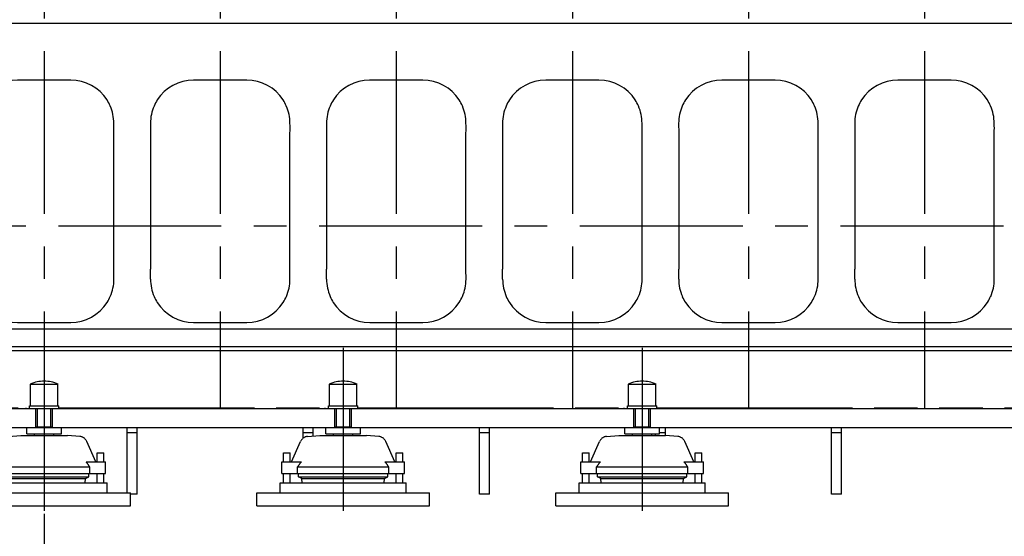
# Model space of a CAD drawing. Header units: millimetres. Extents: x 0 to 1189, y 0 to 841.
# Tile 7 of 85: x 186 to 335, y 103 to 181. Entities that reach past the tile are written whole.
import ezdxf
from ezdxf.enums import TextEntityAlignment as Align

# ---------------------------------------------------------------- set-up
doc = ezdxf.new("R2010")
doc.units = ezdxf.units.MM
doc.header["$LTSCALE"] = 65.395
doc.linetypes.add('CENTER', pattern=[0.6, 0.375, -0.075, 0.075, -0.075])
doc.linetypes.add('PHANTOM', pattern=[0.8, 0.45, -0.05, 0.1, -0.05, 0.1, -0.05])
doc.layers.get('0').update_dxf_attribs({"linetype": 'CONTINUOUS'})
for name, color, linetype in [('1907_210700_31_SIMPLE1_T1_X_PBL380', 7, 'CONTINUOUS'), ('1907_210700_31_SIMPLE1_T1_X_PBL398', 7, 'CONTINUOUS'), ('1907_210700_31_SIMPLE1_T1_X_PBL422', 7, 'CONTINUOUS'), ('1907_210700_31_SIMPLE1_T1_X_PBL446', 7, 'CONTINUOUS'), ('1907_210700_31_SIMPLE1_T1_X_PBL452', 7, 'CONTINUOUS'), ('1907_210700_31_SIMPLE1_T1_X_PBL463', 7, 'CONTINUOUS'), ('1907_210700_31_SIMPLE1_X_ABL379', 7, 'CONTINUOUS'), ('1907_210700_31_SIMPLE1_X_ABL397', 7, 'CONTINUOUS'), ('1907_210700_31_SIMPLE1_X_ABL421', 7, 'CONTINUOUS'), ('1907_210700_31_SIMPLE1_X_ABL445', 7, 'CONTINUOUS'), ('1907_210700_31_SIMPLE1_X_ABL451', 7, 'CONTINUOUS'), ('1907_210700_31_SIMPLE1_X_ABL462', 7, 'CONTINUOUS'), ('1947_000000_TLKS_MARKETING_ABL321', 7, 'CONTINUOUS'), ('1947_030000_TLKS_V_ABL336', 7, 'CONTINUOUS'), ('1947_100000_TLKS_V_ABL341', 7, 'CONTINUOUS'), ('1947_111000_11_SIMPLE1_C_ABL354', 7, 'CONTINUOUS'), ('1947_111000_11_SIMPLE1_T1_C_PBL355', 7, 'CONTINUOUS'), ('1947_111200_08_SIMPLE1_A_ABL359', 7, 'CONTINUOUS'), ('1947_111200_08_SIMPLE1_T12_A_PBL365', 7, 'CONTINUOUS'), ('1947_111200_08_SIMPLE1_T12_A_PBL396', 7, 'CONTINUOUS'), ('1947_111200_08_SIMPLE1_T12_A_PBL408', 7, 'CONTINUOUS'), ('1947_111200_08_SIMPLE1_T12_A_PBL409', 7, 'CONTINUOUS'), ('1947_111200_08_SIMPLE1_T12_A_PBL410', 7, 'CONTINUOUS'), ('1947_111200_08_SIMPLE1_T12_A_PBL411', 7, 'CONTINUOUS'), ('1947_122000_06_SIMPLE1_B_ABL350', 7, 'CONTINUOUS'), ('1947_122000_06_SIMPLE1_T1_B_PBL351', 7, 'CONTINUOUS'), ('1947_151200_02_SIMPLE1_T1_X_PBL343', 7, 'CONTINUOUS'), ('1947_151200_02_SIMPLE1_T2_X_PBL349', 7, 'CONTINUOUS'), ('1947_151200_02_SIMPLE1_T2_X_PBL376', 7, 'CONTINUOUS'), ('1947_151200_02_SIMPLE1_T2_X_PBL377', 7, 'CONTINUOUS'), ('1947_151200_02_SIMPLE1_X_ABL342', 7, 'CONTINUOUS'), ('1947_200000_TLKS_V_ABL378', 7, 'CONTINUOUS'), ('1947_252000_04_SIMPLE1_C_ABL405', 7, 'CONTINUOUS'), ('1947_252000_04_SIMPLE1_T1_C_PBL406', 7, 'CONTINUOUS'), ('right_6_VBL320', 7, 'CONTINUOUS')]:
    doc.layers.add(name, color=color, linetype=linetype)
doc.styles.get("Standard").update_dxf_attribs({"font": 'txt', "width": 0.6})
doc.dimstyles.new('DIMSTYLE_1', dxfattribs={"dimtxt": 3.5, "dimasz": 3.5, "dimexe": 1.8, "dimexo": 0, "dimgap": 0.875, "dimtad": 1, "dimlfac": 20, "dimdsep": 46, "dimtxsty": 'Standard', "dimblk": '_FILLED', "dimblk1": '_FILLED', "dimblk2": '_FILLED', "dimcen": 0.09, "dimadec": 0, "dimazin": 0, "dimtp": 2, "dimtm": 2, "dimtfac": 1, "dimtofl": 0, "dimtmove": 0, "dimatfit": 3, "dimldrblk": '_FILLED', "dimfxl": 1, "dimtolj": 1, "dimarcsym": 0})

# ---------------------------------------------------------------- blocks, each defined once
blk = doc.blocks.new('_FILLED')
at = {"color": 0, "linetype": 'ByBlock'}
blk.add_solid([(0, 0), (-1, 0.167), (-1, -0.167)], dxfattribs=at)
blk = doc.blocks.new('*D7')
at = {"color": 2, "linetype": 'Continuous'}
for p, q in [((452.2, 133.3), (452.2, 68.6)), ((190, 106.66), (190, 68.6)), ((190, 70.4), (321.1, 70.4)), ((452.2, 70.4), (321.1, 70.4))]:
    blk.add_line(p, q, dxfattribs=at)
at = {"color": 2, "linetype": 'Continuous', "xscale": 3.5, "yscale": 3.5, "zscale": 3.5, "rotation": 180}
blk.add_blockref('_FILLED', (190, 70.4), dxfattribs=at)
at = {"color": 2, "linetype": 'Continuous', "xscale": 3.5, "yscale": 3.5, "zscale": 3.5}
blk.add_blockref('_FILLED', (452.2, 70.4), dxfattribs=at)
at = {"color": 2, "linetype": 'Continuous', "width": 0.672619}
blk.add_text('5244', height=3.5, dxfattribs=at).set_placement((321.1, 71.28), align=Align.CENTER)
blk = doc.blocks.new('1947_151200_02_SIMPLE1_T1_X_PBL343', base_point=(297.52, 102.61))
at = {"layer": '1947_151200_02_SIMPLE1_T1_X_PBL343', "color": 8, "linetype": 'PHANTOM'}
for p, q in [((156.65, 122.65), (187.79, 122.65)), ((187.25, 122.65), (187.25, 122.55)), ((187.25, 122.55), (188.75, 122.55)), ((188.75, 119.65), (188.75, 122.55)), ((191.25, 119.65), (191.25, 122.55)), ((191.25, 122.55), (192.75, 122.55)), ((192.21, 122.65), (232.79, 122.65)), ((192.75, 122.65), (192.75, 122.55)), ((232.25, 122.65), (232.25, 122.55)), ((232.25, 122.55), (233.75, 122.55)), ((233.75, 119.65), (233.75, 122.55)), ((236.25, 122.55), (237.75, 122.55)), ((236.25, 119.65), (236.25, 122.55)), ((237.21, 122.65), (277.79, 122.65)), ((237.75, 122.65), (237.75, 122.55)), ((277.25, 122.65), (277.25, 122.55)), ((277.25, 122.55), (278.75, 122.55)), ((278.75, 119.65), (278.75, 122.55)), ((281.25, 122.55), (282.75, 122.55)), ((281.25, 119.65), (281.25, 122.55)), ((282.21, 122.65), (372.79, 122.65)), ((282.75, 122.65), (282.75, 122.55)), ((156.65, 119.65), (188.75, 119.65)), ((191.25, 119.65), (233.75, 119.65)), ((202.5, 109.85), (202.5, 119.65)), ((202.5, 118.9), (204, 118.9)), ((204, 109.65), (204, 119.65)), ((229, 118.08), (229, 119.65)), ((229, 118.9), (230.5, 118.9)), ((230.5, 118.39), (230.5, 119.65)), ((236.25, 119.65), (278.75, 119.65)), ((255.5, 109.65), (255.5, 119.65)), ((255.5, 118.9), (257, 118.9)), ((257, 109.65), (257, 119.65)), ((281.25, 119.65), (373.75, 119.65)), ((282, 118.48), (282, 118.73)), ((282.6, 118.9), (283.5, 118.9)), ((283.5, 118.48), (283.5, 119.65)), ((308.5, 109.65), (308.5, 119.65)), ((308.5, 118.9), (310, 118.9)), ((310, 109.65), (310, 119.65)), ((204, 109.65), (203, 109.65)), ((257, 109.65), (255.5, 109.65)), ((310, 109.65), (308.5, 109.65))]:
    blk.add_line(p, q, dxfattribs=at)
blk = doc.blocks.new('1947_151200_02_SIMPLE1_T2_X_PBL349', base_point=(190, 118.82))
at = {"layer": '1947_151200_02_SIMPLE1_T2_X_PBL349', "color": 2, "linetype": 'CENTER'}
blk.add_line((190, 131.65), (190, 105.98), dxfattribs=at)
at = {"layer": '1947_151200_02_SIMPLE1_T2_X_PBL349', "color": 8, "linetype": 'PHANTOM'}
for p, q in [((187.92, 122.91), (187.92, 126.21)), ((187.92, 126.21), (192.08, 126.21)), ((192.08, 122.91), (192.08, 126.21)), ((187.79, 122.55), (187.79, 122.91)), ((187.79, 122.91), (192.21, 122.91)), ((188.75, 122.55), (191.25, 122.55)), ((189.01, 119.75), (189.01, 122.55)), ((190.99, 119.75), (190.99, 122.55)), ((192.21, 122.55), (192.21, 122.91)), ((187.4, 118.73), (187.4, 119.65)), ((187.4, 118.73), (192.6, 118.73)), ((188.56, 118.48), (188.56, 118.73)), ((188.75, 119.75), (191.25, 119.75)), ((191.44, 118.48), (191.44, 118.73)), ((192.6, 118.73), (192.6, 119.65)), ((182.21, 114.49), (183.6, 117.58)), ((184.63, 118.32), (186.5, 118.48)), ((186.5, 118.48), (193.5, 118.48)), ((195.37, 118.32), (193.5, 118.48)), ((197.79, 114.49), (196.4, 117.58)), ((181, 114.49), (181, 115.85)), ((181, 115.85), (182, 115.85)), ((182, 114.49), (182, 115.85)), ((198, 115.85), (199, 115.85)), ((198, 114.49), (198, 115.85)), ((199, 114.49), (199, 115.85)), ((180.75, 112.74), (180.75, 114.49)), ((180.75, 114.49), (183.68, 114.49)), ((196.32, 114.49), (199.25, 114.49)), ((199.25, 112.74), (199.25, 114.49)), ((180.75, 112.74), (199.25, 112.74)), ((181, 111.35), (181, 112.74)), ((182, 111.35), (182, 112.74)), ((183.15, 113.74), (196.85, 113.74)), ((183.15, 112.74), (183.15, 113.74)), ((183.28, 112.23), (183.26, 112.74)), ((196.72, 112.23), (196.74, 112.74)), ((196.85, 112.74), (196.85, 113.74)), ((198, 111.35), (198, 112.74)), ((199, 111.35), (199, 112.74)), ((180.5, 109.85), (180.5, 111.35)), ((180.5, 111.35), (199.5, 111.35)), ((183.77, 111.98), (183.28, 112.23)), ((183.28, 112.23), (196.72, 112.23)), ((183.77, 111.98), (196.23, 111.98)), ((183.84, 111.35), (183.77, 111.98)), ((196.16, 111.35), (196.23, 111.98)), ((196.23, 111.98), (196.72, 112.23)), ((199.5, 109.85), (199.5, 111.35)), ((177, 107.85), (177, 109.85)), ((177, 109.85), (203, 109.85)), ((203, 107.85), (203, 109.85)), ((177, 107.85), (203, 107.85))]:
    blk.add_line(p, q, dxfattribs=at)
for centre, radius, start, end in [((190, 121.51), 5.14, 66.0588, 113.9412), ((184.74, 117.07), 1.25, 95, 155.8195), ((195.26, 117.07), 1.25, 24.1805, 85)]:
    blk.add_arc(centre, radius, start, end, dxfattribs=at)
for points, knots in [([(183.68, 114.49), (183.63, 114.43), (183.45, 114.19), (183.28, 113.94), (183.15, 113.74)], [0, 0, 0, 0, 0.247602, 1, 1, 1, 1]), ([(196.85, 113.74), (196.81, 113.81), (196.64, 114.06), (196.46, 114.31), (196.32, 114.49)], [0, 0, 0, 0, 0.252037, 1, 1, 1, 1])]:
    blk.add_open_spline(points, degree=3, knots=knots, dxfattribs=at)
blk = doc.blocks.new('1947_151200_02_SIMPLE1_T2_X_PBL376', base_point=(235, 118.82))
at = {"layer": '1947_151200_02_SIMPLE1_T2_X_PBL376', "color": 2, "linetype": 'CENTER'}
blk.add_line((235, 131.65), (235, 105.98), dxfattribs=at)
at = {"layer": '1947_151200_02_SIMPLE1_T2_X_PBL376', "color": 8, "linetype": 'PHANTOM'}
for p, q in [((232.92, 126.21), (237.08, 126.21)), ((232.92, 122.91), (232.92, 126.21)), ((237.08, 122.91), (237.08, 126.21)), ((232.79, 122.91), (237.21, 122.91)), ((232.79, 122.55), (232.79, 122.91)), ((233.75, 122.55), (236.25, 122.55)), ((234.01, 119.75), (234.01, 122.55)), ((235.99, 119.75), (235.99, 122.55)), ((237.21, 122.55), (237.21, 122.91)), ((232.4, 118.73), (232.4, 119.65)), ((232.4, 118.73), (237.6, 118.73)), ((233.56, 118.48), (233.56, 118.73)), ((233.75, 119.75), (236.25, 119.75)), ((236.44, 118.48), (236.44, 118.73)), ((237.6, 118.73), (237.6, 119.65)), ((227.21, 114.49), (228.6, 117.58)), ((229.63, 118.32), (231.5, 118.48)), ((231.5, 118.48), (238.5, 118.48)), ((240.37, 118.32), (238.5, 118.48)), ((242.79, 114.49), (241.4, 117.58)), ((226, 115.85), (227, 115.85)), ((226, 114.49), (226, 115.85)), ((227, 114.49), (227, 115.85)), ((243, 115.85), (244, 115.85)), ((243, 114.49), (243, 115.85)), ((244, 114.49), (244, 115.85)), ((225.75, 114.49), (228.68, 114.49)), ((225.75, 112.74), (225.75, 114.49)), ((241.32, 114.49), (244.25, 114.49)), ((244.25, 112.74), (244.25, 114.49)), ((225.75, 112.74), (244.25, 112.74)), ((226, 111.35), (226, 112.74)), ((227, 111.35), (227, 112.74)), ((228.15, 113.74), (241.85, 113.74)), ((228.15, 112.74), (228.15, 113.74)), ((228.28, 112.23), (228.26, 112.74)), ((241.72, 112.23), (241.74, 112.74)), ((241.85, 112.74), (241.85, 113.74)), ((243, 111.35), (243, 112.74)), ((244, 111.35), (244, 112.74)), ((225.5, 111.35), (244.5, 111.35)), ((225.5, 109.85), (225.5, 111.35)), ((228.28, 112.23), (241.72, 112.23)), ((228.77, 111.98), (228.28, 112.23)), ((228.77, 111.98), (241.23, 111.98)), ((228.84, 111.35), (228.77, 111.98)), ((241.16, 111.35), (241.23, 111.98)), ((241.23, 111.98), (241.72, 112.23)), ((244.5, 109.85), (244.5, 111.35)), ((222, 109.85), (248, 109.85)), ((222, 107.85), (222, 109.85)), ((248, 107.85), (248, 109.85)), ((222, 107.85), (248, 107.85))]:
    blk.add_line(p, q, dxfattribs=at)
for centre, radius, start, end in [((235, 121.51), 5.14, 66.0588, 113.9412), ((229.74, 117.07), 1.25, 95, 155.8195), ((240.26, 117.07), 1.25, 24.1805, 85)]:
    blk.add_arc(centre, radius, start, end, dxfattribs=at)
for points, knots in [([(228.68, 114.49), (228.63, 114.43), (228.45, 114.19), (228.28, 113.94), (228.15, 113.74)], [0, 0, 0, 0, 0.247602, 1, 1, 1, 1]), ([(241.85, 113.74), (241.81, 113.81), (241.64, 114.06), (241.46, 114.31), (241.32, 114.49)], [0, 0, 0, 0, 0.252037, 1, 1, 1, 1])]:
    blk.add_open_spline(points, degree=3, knots=knots, dxfattribs=at)
blk = doc.blocks.new('1947_151200_02_SIMPLE1_T2_X_PBL377', base_point=(280, 118.82))
at = {"layer": '1947_151200_02_SIMPLE1_T2_X_PBL377', "color": 2, "linetype": 'CENTER'}
blk.add_line((280, 131.65), (280, 105.98), dxfattribs=at)
at = {"layer": '1947_151200_02_SIMPLE1_T2_X_PBL377', "color": 8, "linetype": 'PHANTOM'}
for p, q in [((277.92, 126.21), (282.08, 126.21)), ((277.92, 122.91), (277.92, 126.21)), ((282.08, 122.91), (282.08, 126.21)), ((277.79, 122.91), (282.21, 122.91)), ((277.79, 122.55), (277.79, 122.91)), ((278.75, 122.55), (281.25, 122.55)), ((279.01, 119.75), (279.01, 122.55)), ((280.99, 119.75), (280.99, 122.55)), ((282.21, 122.55), (282.21, 122.91)), ((277.4, 118.73), (277.4, 119.65)), ((277.4, 118.73), (282.6, 118.73)), ((278.56, 118.48), (278.56, 118.73)), ((278.75, 119.75), (281.25, 119.75)), ((281.44, 118.48), (281.44, 118.73)), ((282.6, 118.73), (282.6, 119.65)), ((272.21, 114.49), (273.6, 117.58)), ((274.63, 118.32), (276.5, 118.48)), ((276.5, 118.48), (283.5, 118.48)), ((285.37, 118.32), (283.5, 118.48)), ((287.79, 114.49), (286.4, 117.58)), ((271, 115.85), (272, 115.85)), ((271, 114.49), (271, 115.85)), ((272, 114.49), (272, 115.85)), ((288, 115.85), (289, 115.85)), ((288, 114.49), (288, 115.85)), ((289, 114.49), (289, 115.85)), ((270.75, 114.49), (273.68, 114.49)), ((270.75, 112.74), (270.75, 114.49)), ((286.32, 114.49), (289.25, 114.49)), ((289.25, 112.74), (289.25, 114.49)), ((270.75, 112.74), (289.25, 112.74)), ((271, 111.35), (271, 112.74)), ((272, 111.35), (272, 112.74)), ((273.15, 113.74), (286.85, 113.74)), ((273.15, 112.74), (273.15, 113.74)), ((273.29, 112.23), (273.26, 112.74)), ((286.71, 112.23), (286.74, 112.74)), ((286.85, 112.74), (286.85, 113.74)), ((288, 111.35), (288, 112.74)), ((289, 111.35), (289, 112.74)), ((270.5, 111.35), (289.5, 111.35)), ((270.5, 109.85), (270.5, 111.35)), ((273.29, 112.23), (286.71, 112.23)), ((273.77, 111.98), (273.29, 112.23)), ((273.77, 111.98), (286.23, 111.98)), ((273.84, 111.35), (273.77, 111.98)), ((286.16, 111.35), (286.23, 111.98)), ((286.23, 111.98), (286.71, 112.23)), ((289.5, 109.85), (289.5, 111.35)), ((267, 109.85), (293, 109.85)), ((267, 107.85), (267, 109.85)), ((293, 107.85), (293, 109.85)), ((267, 107.85), (293, 107.85))]:
    blk.add_line(p, q, dxfattribs=at)
for centre, radius, start, end in [((280, 121.51), 5.14, 66.0588, 113.9412), ((274.74, 117.07), 1.25, 95, 155.8195), ((285.26, 117.07), 1.25, 24.1805, 85)]:
    blk.add_arc(centre, radius, start, end, dxfattribs=at)
for points, knots in [([(273.68, 114.49), (273.63, 114.43), (273.45, 114.19), (273.28, 113.94), (273.15, 113.74)], [0, 0, 0, 0, 0.247602, 1, 1, 1, 1]), ([(286.85, 113.74), (286.81, 113.81), (286.64, 114.06), (286.46, 114.31), (286.32, 114.49)], [0, 0, 0, 0, 0.252037, 1, 1, 1, 1])]:
    blk.add_open_spline(points, degree=3, knots=knots, dxfattribs=at)
blk = doc.blocks.new('1947_151200_02_SIMPLE1_X_ABL342', base_point=(297.52, 106.03))
at = {"layer": '1947_151200_02_SIMPLE1_T1_X_PBL343'}
blk.add_blockref('1947_151200_02_SIMPLE1_T1_X_PBL343', (297.52, 102.61), dxfattribs=at)
at = {"layer": '1947_151200_02_SIMPLE1_T2_X_PBL349'}
blk.add_blockref('1947_151200_02_SIMPLE1_T2_X_PBL349', (190, 118.82), dxfattribs=at)
at = {"layer": '1947_151200_02_SIMPLE1_T2_X_PBL376'}
blk.add_blockref('1947_151200_02_SIMPLE1_T2_X_PBL376', (235, 118.82), dxfattribs=at)
at = {"layer": '1947_151200_02_SIMPLE1_T2_X_PBL377'}
blk.add_blockref('1947_151200_02_SIMPLE1_T2_X_PBL377', (280, 118.82), dxfattribs=at)
blk = doc.blocks.new('1947_122000_06_SIMPLE1_T1_B_PBL351', base_point=(284.88, 109.95))
at = {"layer": '1947_122000_06_SIMPLE1_T1_B_PBL351', "color": 7, "linetype": 'Continuous'}
blk.add_line((413.1, 119.6), (156.65, 119.6), dxfattribs=at)
blk = doc.blocks.new('1947_122000_06_SIMPLE1_B_ABL350', base_point=(284.875, 109.95))
at = {"layer": '1947_122000_06_SIMPLE1_T1_B_PBL351'}
blk.add_blockref('1947_122000_06_SIMPLE1_T1_B_PBL351', (284.875, 109.95), dxfattribs=at)
blk = doc.blocks.new('1947_111000_11_SIMPLE1_T1_C_PBL355', base_point=(283.45, 169.62))
at = {"layer": '1947_111000_11_SIMPLE1_T1_C_PBL355', "color": 7, "linetype": 'Continuous'}
for p, q in [((407.45, 180.5), (173.9, 180.5)), ((159.4, 134.5), (411, 134.5)), ((159.4, 131.87), (411, 131.87)), ((159.4, 131.25), (411, 131.25)), ((159.4, 122.5), (411, 122.5))]:
    blk.add_line(p, q, dxfattribs=at)
blk = doc.blocks.new('1947_111000_11_SIMPLE1_C_ABL354', base_point=(283.45, 169.625))
at = {"layer": '1947_111000_11_SIMPLE1_T1_C_PBL355'}
blk.add_blockref('1947_111000_11_SIMPLE1_T1_C_PBL355', (283.45, 169.625), dxfattribs=at)
blk = doc.blocks.new('1947_111200_08_SIMPLE1_T12_A_PBL365', base_point=(190, 153.75))
at = {"layer": '1947_111200_08_SIMPLE1_T12_A_PBL365', "color": 7, "linetype": 'Continuous'}
for p, q in [((194, 172), (185.99, 172)), ((179.5, 165.49), (179.51, 164.01)), ((179.51, 164.01), (179.51, 143.5)), ((200.49, 143.49), (200.49, 164)), ((200.5, 141.99), (200.49, 143.49)), ((199.47, 138.5), (199.48, 138.51)), ((186, 135.5), (194, 135.5))]:
    blk.add_line(p, q, dxfattribs=at)
for centre, radius, start, end in [((186.01, 165.48), 6.52, 90.1732, 147.2173), ((194, 165.5), 6.5, 32.694, 90), ((185.95, 165.52), 6.44, 147.2173, 156.5056), ((194.02, 165.58), 6.44, 22.9923, 32.2056), ((186, 165.5), 6.5, 156.5056, 180.0668), ((194, 165.5), 6.49, 359.9828, 23.5645), ((188.39, 164.75), 12.12, 356.489, 3.557), ((144.96, 142.75), 34.55, 358.7753, 1.2482), ((186, 142), 6.49, 179.9178, 203.6301), ((194, 142), 6.5, 336.5214, 359.9537), ((185.97, 141.92), 6.44, 203.1105, 212.1454), ((194.06, 141.97), 6.43, 327.5209, 336.5982), ((186, 142), 6.5, 212.5834, 270.0031), ((194, 142), 6.5, 270, 327.37)]:
    blk.add_arc(centre, radius, start, end, dxfattribs=at)
blk = doc.blocks.new('1947_111200_08_SIMPLE1_T12_A_PBL396', base_point=(216.5, 153.75))
at = {"layer": '1947_111200_08_SIMPLE1_T12_A_PBL396', "color": 7, "linetype": 'Continuous'}
for p, q in [((220.5, 172), (212.49, 172)), ((206, 165.49), (206.01, 164.01)), ((206.01, 164.01), (206.01, 143.5)), ((226.99, 143.49), (226.99, 164)), ((227, 141.99), (226.99, 143.49)), ((225.97, 138.5), (225.98, 138.51)), ((212.5, 135.5), (220.5, 135.5))]:
    blk.add_line(p, q, dxfattribs=at)
for centre, radius, start, end in [((212.51, 165.48), 6.52, 90.1732, 147.2173), ((220.5, 165.5), 6.5, 32.694, 90), ((212.45, 165.52), 6.44, 147.2173, 156.5056), ((220.52, 165.58), 6.44, 22.9923, 32.2056), ((212.5, 165.5), 6.5, 156.5056, 180.0668), ((220.5, 165.5), 6.49, 359.9828, 23.5645), ((214.89, 164.75), 12.12, 356.489, 3.557), ((171.46, 142.75), 34.55, 358.7753, 1.2482), ((212.5, 142), 6.49, 179.9178, 203.6301), ((220.5, 142), 6.5, 336.5214, 359.9537), ((212.47, 141.92), 6.44, 203.1105, 212.1454), ((220.56, 141.97), 6.43, 327.5209, 336.5982), ((212.5, 142), 6.5, 212.5834, 270.0031), ((220.5, 142), 6.5, 270, 327.37)]:
    blk.add_arc(centre, radius, start, end, dxfattribs=at)
blk = doc.blocks.new('1947_111200_08_SIMPLE1_T12_A_PBL408', base_point=(242.99, 153.75))
at = {"layer": '1947_111200_08_SIMPLE1_T12_A_PBL408', "color": 7, "linetype": 'Continuous'}
for p, q in [((247, 172), (238.99, 172)), ((232.5, 165.49), (232.51, 164.01)), ((232.51, 164.01), (232.51, 143.5)), ((253.49, 143.49), (253.49, 164)), ((253.5, 141.99), (253.49, 143.49)), ((252.47, 138.5), (252.48, 138.51)), ((239, 135.5), (247, 135.5))]:
    blk.add_line(p, q, dxfattribs=at)
for centre, radius, start, end in [((239.01, 165.48), 6.52, 90.1732, 147.2173), ((247, 165.5), 6.5, 32.694, 90), ((238.95, 165.52), 6.44, 147.2173, 156.5056), ((247.02, 165.58), 6.44, 22.9923, 32.2056), ((239, 165.5), 6.5, 156.5056, 180.0668), ((247, 165.5), 6.49, 359.9828, 23.5645), ((241.39, 164.75), 12.12, 356.489, 3.557), ((197.96, 142.75), 34.55, 358.7753, 1.2482), ((239, 142), 6.49, 179.9178, 203.6301), ((247, 142), 6.5, 336.5214, 359.9537), ((238.97, 141.92), 6.44, 203.1105, 212.1454), ((247.05, 141.97), 6.43, 327.5209, 336.5982), ((239, 142), 6.5, 212.5834, 270.0031), ((247, 142), 6.5, 270, 327.37)]:
    blk.add_arc(centre, radius, start, end, dxfattribs=at)
blk = doc.blocks.new('1947_111200_08_SIMPLE1_T12_A_PBL409', base_point=(269.49, 153.75))
at = {"layer": '1947_111200_08_SIMPLE1_T12_A_PBL409', "color": 7, "linetype": 'Continuous'}
for p, q in [((273.5, 172), (265.49, 172)), ((259, 165.49), (259.01, 164.01)), ((259.01, 164.01), (259.01, 143.5)), ((279.99, 143.49), (279.99, 164)), ((280, 141.99), (279.99, 143.49)), ((278.97, 138.5), (278.98, 138.51)), ((265.5, 135.5), (273.5, 135.5))]:
    blk.add_line(p, q, dxfattribs=at)
for centre, radius, start, end in [((265.51, 165.48), 6.52, 90.1732, 147.2173), ((273.5, 165.5), 6.5, 32.694, 90), ((265.44, 165.52), 6.44, 147.2173, 156.5056), ((273.52, 165.58), 6.44, 22.9923, 32.2056), ((265.5, 165.5), 6.5, 156.5056, 180.0668), ((273.5, 165.5), 6.49, 359.9828, 23.5645), ((267.89, 164.75), 12.12, 356.489, 3.557), ((224.46, 142.75), 34.55, 358.7753, 1.2482), ((265.5, 142), 6.49, 179.9178, 203.6301), ((273.5, 142), 6.5, 336.5214, 359.9537), ((265.47, 141.92), 6.44, 203.1105, 212.1454), ((273.55, 141.97), 6.43, 327.5209, 336.5982), ((265.5, 142), 6.5, 212.5834, 270.0031), ((273.5, 142), 6.5, 270, 327.37)]:
    blk.add_arc(centre, radius, start, end, dxfattribs=at)
blk = doc.blocks.new('1947_111200_08_SIMPLE1_T12_A_PBL410', base_point=(295.99, 153.75))
at = {"layer": '1947_111200_08_SIMPLE1_T12_A_PBL410', "color": 7, "linetype": 'Continuous'}
for p, q in [((300, 172), (291.99, 172)), ((285.5, 165.49), (285.51, 164.01)), ((285.51, 164.01), (285.51, 143.5)), ((306.49, 143.49), (306.49, 164)), ((306.5, 141.99), (306.49, 143.49)), ((305.47, 138.5), (305.48, 138.51)), ((292, 135.5), (300, 135.5))]:
    blk.add_line(p, q, dxfattribs=at)
for centre, radius, start, end in [((292.01, 165.48), 6.52, 90.1732, 147.2173), ((300, 165.5), 6.5, 32.694, 90), ((291.94, 165.52), 6.44, 147.2173, 156.5056), ((300.02, 165.58), 6.44, 22.9923, 32.2056), ((292, 165.5), 6.5, 156.5056, 180.0668), ((300, 165.5), 6.49, 359.9828, 23.5645), ((294.39, 164.75), 12.12, 356.489, 3.557), ((250.96, 142.75), 34.55, 358.7753, 1.2482), ((292, 142), 6.49, 179.9178, 203.6301), ((300, 142), 6.5, 336.5214, 359.9537), ((291.97, 141.92), 6.44, 203.1105, 212.1454), ((300.05, 141.97), 6.43, 327.5209, 336.5982), ((292, 142), 6.5, 212.5834, 270.0031), ((300, 142), 6.5, 270, 327.37)]:
    blk.add_arc(centre, radius, start, end, dxfattribs=at)
blk = doc.blocks.new('1947_111200_08_SIMPLE1_T12_A_PBL411', base_point=(322.49, 153.75))
at = {"layer": '1947_111200_08_SIMPLE1_T12_A_PBL411', "color": 7, "linetype": 'Continuous'}
for p, q in [((326.5, 172), (318.49, 172)), ((312, 165.49), (312.01, 164.01)), ((312.01, 164.01), (312.01, 143.5)), ((332.99, 143.49), (332.99, 164)), ((333, 141.99), (332.99, 143.49)), ((331.97, 138.5), (331.98, 138.51)), ((318.5, 135.5), (326.5, 135.5))]:
    blk.add_line(p, q, dxfattribs=at)
for centre, radius, start, end in [((318.51, 165.48), 6.52, 90.1732, 147.2173), ((326.5, 165.5), 6.5, 32.694, 90), ((318.44, 165.52), 6.44, 147.2173, 156.5056), ((326.52, 165.58), 6.44, 22.9923, 32.2056), ((318.5, 165.5), 6.5, 156.5056, 180.0668), ((326.5, 165.5), 6.49, 359.9828, 23.5645), ((320.89, 164.75), 12.12, 356.489, 3.557), ((277.46, 142.75), 34.55, 358.7753, 1.2482), ((318.5, 142), 6.49, 179.9178, 203.6301), ((326.5, 142), 6.5, 336.5214, 359.9537), ((318.47, 141.92), 6.44, 203.1105, 212.1454), ((326.55, 141.97), 6.43, 327.5209, 336.5982), ((318.5, 142), 6.5, 212.5834, 270.0031), ((326.5, 142), 6.5, 270, 327.37)]:
    blk.add_arc(centre, radius, start, end, dxfattribs=at)
blk = doc.blocks.new('1947_111200_08_SIMPLE1_A_ABL359', base_point=(293.45, 174.94))
at = {"layer": '1947_111200_08_SIMPLE1_T12_A_PBL365'}
blk.add_blockref('1947_111200_08_SIMPLE1_T12_A_PBL365', (190, 153.75), dxfattribs=at)
at = {"layer": '1947_111200_08_SIMPLE1_T12_A_PBL396'}
blk.add_blockref('1947_111200_08_SIMPLE1_T12_A_PBL396', (216.5, 153.75), dxfattribs=at)
at = {"layer": '1947_111200_08_SIMPLE1_T12_A_PBL408'}
blk.add_blockref('1947_111200_08_SIMPLE1_T12_A_PBL408', (242.99, 153.75), dxfattribs=at)
at = {"layer": '1947_111200_08_SIMPLE1_T12_A_PBL409'}
blk.add_blockref('1947_111200_08_SIMPLE1_T12_A_PBL409', (269.49, 153.75), dxfattribs=at)
at = {"layer": '1947_111200_08_SIMPLE1_T12_A_PBL410'}
blk.add_blockref('1947_111200_08_SIMPLE1_T12_A_PBL410', (295.99, 153.75), dxfattribs=at)
at = {"layer": '1947_111200_08_SIMPLE1_T12_A_PBL411'}
blk.add_blockref('1947_111200_08_SIMPLE1_T12_A_PBL411', (322.49, 153.75), dxfattribs=at)
blk = doc.blocks.new('1947_100000_TLKS_V_ABL341', base_point=(297.15, 166.65))
at = {"layer": '1947_111000_11_SIMPLE1_C_ABL354'}
blk.add_blockref('1947_111000_11_SIMPLE1_C_ABL354', (283.45, 169.625), dxfattribs=at)
at = {"layer": '1947_111200_08_SIMPLE1_A_ABL359'}
blk.add_blockref('1947_111200_08_SIMPLE1_A_ABL359', (293.45, 174.9375), dxfattribs=at)
at = {"layer": '1947_122000_06_SIMPLE1_B_ABL350'}
blk.add_blockref('1947_122000_06_SIMPLE1_B_ABL350', (284.875, 109.95), dxfattribs=at)
at = {"layer": '1947_151200_02_SIMPLE1_X_ABL342'}
blk.add_blockref('1947_151200_02_SIMPLE1_X_ABL342', (297.525, 106.025), dxfattribs=at)
blk = doc.blocks.new('1907_210700_31_SIMPLE1_T1_X_PBL380', base_point=(191.94, 199.79))
at = {"layer": '1907_210700_31_SIMPLE1_T1_X_PBL380', "color": 7, "linetype": 'Continuous'}
for p, q in [((187.5, 268.6), (187.5, 270.3)), ((187.5, 270.3), (192.5, 270.3)), ((189.72, 268.6), (189.72, 270.3)), ((190.28, 268.6), (190.28, 270.3)), ((192.5, 268.6), (192.5, 270.3)), ((187.5, 268.6), (192.5, 268.6)), ((188.79, 265.45), (188.79, 268.6)), ((191.21, 265.45), (191.21, 268.6)), ((183.25, 263.8), (183.25, 265.45)), ((183.25, 265.45), (196.75, 265.45)), ((196.75, 263.8), (196.75, 265.45)), ((182.24, 246.97), (182.24, 263.8)), ((182.24, 263.8), (197.77, 263.8)), ((184.74, 244.85), (184.74, 263.8)), ((195.27, 244.85), (195.27, 263.8)), ((197.77, 246.97), (197.77, 263.8)), ((199.3, 246.84), (199.3, 251)), ((199.3, 251), (201.2, 251)), ((201.2, 246.47), (201.2, 251)), ((199.67, 246.47), (201.65, 246.47)), ((201.65, 245.24), (201.65, 246.47))]:
    blk.add_line(p, q, dxfattribs=at)
at = {"layer": '1907_210700_31_SIMPLE1_T1_X_PBL380', "color": 2, "linetype": 'CENTER'}
blk.add_line((190, 254.85), (190, 129.27), dxfattribs=at)
blk = doc.blocks.new('1907_210700_31_SIMPLE1_X_ABL379', base_point=(191.94, 199.79))
at = {"layer": '1907_210700_31_SIMPLE1_T1_X_PBL380'}
blk.add_blockref('1907_210700_31_SIMPLE1_T1_X_PBL380', (191.94, 199.79), dxfattribs=at)
blk = doc.blocks.new('1907_210700_31_SIMPLE1_T1_X_PBL398', base_point=(218.44, 196.47))
at = {"layer": '1907_210700_31_SIMPLE1_T1_X_PBL398', "color": 7, "linetype": 'Continuous'}
for p, q in [((214, 268.6), (214, 270.3)), ((214, 270.3), (219, 270.3)), ((216.22, 268.6), (216.22, 270.3)), ((216.78, 268.6), (216.78, 270.3)), ((219, 268.6), (219, 270.3)), ((214, 268.6), (219, 268.6)), ((215.29, 265.45), (215.29, 268.6)), ((217.71, 265.45), (217.71, 268.6)), ((209.75, 263.8), (209.75, 265.45)), ((209.75, 265.45), (223.25, 265.45)), ((223.25, 263.8), (223.25, 265.45)), ((208.74, 246.97), (208.74, 263.8)), ((208.74, 263.8), (224.27, 263.8)), ((211.24, 244.85), (211.24, 263.8)), ((221.77, 244.85), (221.77, 263.8)), ((224.27, 246.97), (224.27, 263.8)), ((225.8, 246.84), (225.8, 251)), ((225.8, 251), (227.7, 251)), ((227.7, 246.47), (227.7, 251)), ((226.17, 246.47), (228.15, 246.47)), ((228.15, 245.24), (228.15, 246.47))]:
    blk.add_line(p, q, dxfattribs=at)
at = {"layer": '1907_210700_31_SIMPLE1_T1_X_PBL398', "color": 2, "linetype": 'CENTER'}
blk.add_line((216.5, 254.85), (216.5, 122.65), dxfattribs=at)
blk = doc.blocks.new('1907_210700_31_SIMPLE1_X_ABL397', base_point=(218.44, 196.47))
at = {"layer": '1907_210700_31_SIMPLE1_T1_X_PBL398'}
blk.add_blockref('1907_210700_31_SIMPLE1_T1_X_PBL398', (218.44, 196.47), dxfattribs=at)
blk = doc.blocks.new('1947_252000_04_SIMPLE1_T1_C_PBL406', base_point=(280.89, 151.53))
at = {"layer": '1947_252000_04_SIMPLE1_T1_C_PBL406', "color": 2, "linetype": 'CENTER'}
blk.add_line((412.85, 150), (148.27, 150), dxfattribs=at)
blk = doc.blocks.new('1947_252000_04_SIMPLE1_C_ABL405', base_point=(280.89, 151.53))
at = {"layer": '1947_252000_04_SIMPLE1_T1_C_PBL406'}
blk.add_blockref('1947_252000_04_SIMPLE1_T1_C_PBL406', (280.89, 151.53), dxfattribs=at)
blk = doc.blocks.new('1907_210700_31_SIMPLE1_T1_X_PBL422', base_point=(244.94, 196.47))
at = {"layer": '1907_210700_31_SIMPLE1_T1_X_PBL422', "color": 7, "linetype": 'Continuous'}
for p, q in [((240.5, 268.6), (240.5, 270.3)), ((240.5, 270.3), (245.5, 270.3)), ((242.72, 268.6), (242.72, 270.3)), ((243.28, 268.6), (243.28, 270.3)), ((245.5, 268.6), (245.5, 270.3)), ((240.5, 268.6), (245.5, 268.6)), ((241.79, 265.45), (241.79, 268.6)), ((244.21, 265.45), (244.21, 268.6)), ((236.25, 263.8), (236.25, 265.45)), ((236.25, 265.45), (249.75, 265.45)), ((249.75, 263.8), (249.75, 265.45)), ((235.24, 246.97), (235.24, 263.8)), ((235.24, 263.8), (250.77, 263.8)), ((237.74, 244.85), (237.74, 263.8)), ((248.27, 244.85), (248.27, 263.8)), ((250.77, 246.97), (250.77, 263.8)), ((252.3, 246.84), (252.3, 251)), ((252.3, 251), (254.2, 251)), ((254.2, 246.47), (254.2, 251)), ((252.67, 246.47), (254.65, 246.47)), ((254.65, 245.24), (254.65, 246.47))]:
    blk.add_line(p, q, dxfattribs=at)
at = {"layer": '1907_210700_31_SIMPLE1_T1_X_PBL422', "color": 2, "linetype": 'CENTER'}
blk.add_line((243, 254.85), (243, 122.65), dxfattribs=at)
blk = doc.blocks.new('1907_210700_31_SIMPLE1_X_ABL421', base_point=(244.94, 196.47))
at = {"layer": '1907_210700_31_SIMPLE1_T1_X_PBL422'}
blk.add_blockref('1907_210700_31_SIMPLE1_T1_X_PBL422', (244.94, 196.47), dxfattribs=at)
blk = doc.blocks.new('1907_210700_31_SIMPLE1_T1_X_PBL446', base_point=(271.44, 196.47))
at = {"layer": '1907_210700_31_SIMPLE1_T1_X_PBL446', "color": 7, "linetype": 'Continuous'}
for p, q in [((267, 268.6), (267, 270.3)), ((267, 270.3), (272, 270.3)), ((269.22, 268.6), (269.22, 270.3)), ((269.78, 268.6), (269.78, 270.3)), ((272, 268.6), (272, 270.3)), ((267, 268.6), (272, 268.6)), ((268.29, 265.45), (268.29, 268.6)), ((270.71, 265.45), (270.71, 268.6)), ((262.75, 263.8), (262.75, 265.45)), ((262.75, 265.45), (276.25, 265.45)), ((276.25, 263.8), (276.25, 265.45)), ((261.74, 246.97), (261.74, 263.8)), ((261.74, 263.8), (277.27, 263.8)), ((264.24, 244.85), (264.24, 263.8)), ((274.77, 244.85), (274.77, 263.8)), ((277.27, 246.97), (277.27, 263.8)), ((278.8, 246.84), (278.8, 251)), ((278.8, 251), (280.7, 251)), ((280.7, 246.47), (280.7, 251)), ((279.17, 246.47), (281.15, 246.47)), ((281.15, 245.24), (281.15, 246.47))]:
    blk.add_line(p, q, dxfattribs=at)
at = {"layer": '1907_210700_31_SIMPLE1_T1_X_PBL446', "color": 2, "linetype": 'CENTER'}
blk.add_line((269.5, 254.85), (269.5, 122.65), dxfattribs=at)
blk = doc.blocks.new('1907_210700_31_SIMPLE1_X_ABL445', base_point=(271.44, 196.47))
at = {"layer": '1907_210700_31_SIMPLE1_T1_X_PBL446'}
blk.add_blockref('1907_210700_31_SIMPLE1_T1_X_PBL446', (271.44, 196.47), dxfattribs=at)
blk = doc.blocks.new('1907_210700_31_SIMPLE1_T1_X_PBL452', base_point=(297.94, 196.47))
at = {"layer": '1907_210700_31_SIMPLE1_T1_X_PBL452', "color": 7, "linetype": 'Continuous'}
for p, q in [((293.5, 268.6), (293.5, 270.3)), ((293.5, 270.3), (298.5, 270.3)), ((295.72, 268.6), (295.72, 270.3)), ((296.28, 268.6), (296.28, 270.3)), ((298.5, 268.6), (298.5, 270.3)), ((293.5, 268.6), (298.5, 268.6)), ((294.79, 265.45), (294.79, 268.6)), ((297.21, 265.45), (297.21, 268.6)), ((289.25, 263.8), (289.25, 265.45)), ((289.25, 265.45), (302.75, 265.45)), ((302.75, 263.8), (302.75, 265.45)), ((288.24, 246.97), (288.24, 263.8)), ((288.24, 263.8), (303.77, 263.8)), ((290.74, 244.85), (290.74, 263.8)), ((301.27, 244.85), (301.27, 263.8)), ((303.77, 246.97), (303.77, 263.8)), ((305.3, 246.84), (305.3, 251)), ((305.3, 251), (307.2, 251)), ((307.2, 246.47), (307.2, 251)), ((305.67, 246.47), (307.65, 246.47)), ((307.65, 245.24), (307.65, 246.47))]:
    blk.add_line(p, q, dxfattribs=at)
at = {"layer": '1907_210700_31_SIMPLE1_T1_X_PBL452', "color": 2, "linetype": 'CENTER'}
blk.add_line((296, 254.85), (296, 122.65), dxfattribs=at)
blk = doc.blocks.new('1907_210700_31_SIMPLE1_X_ABL451', base_point=(297.94, 196.47))
at = {"layer": '1907_210700_31_SIMPLE1_T1_X_PBL452'}
blk.add_blockref('1907_210700_31_SIMPLE1_T1_X_PBL452', (297.94, 196.47), dxfattribs=at)
blk = doc.blocks.new('1907_210700_31_SIMPLE1_T1_X_PBL463', base_point=(324.44, 196.47))
at = {"layer": '1907_210700_31_SIMPLE1_T1_X_PBL463', "color": 7, "linetype": 'Continuous'}
for p, q in [((320, 268.6), (320, 270.3)), ((320, 270.3), (325, 270.3)), ((322.22, 268.6), (322.22, 270.3)), ((322.78, 268.6), (322.78, 270.3)), ((325, 268.6), (325, 270.3)), ((320, 268.6), (325, 268.6)), ((321.29, 265.45), (321.29, 268.6)), ((323.71, 265.45), (323.71, 268.6)), ((315.75, 263.8), (315.75, 265.45)), ((315.75, 265.45), (329.25, 265.45)), ((329.25, 263.8), (329.25, 265.45)), ((314.74, 246.97), (314.74, 263.8)), ((314.74, 263.8), (330.27, 263.8)), ((317.24, 244.85), (317.24, 263.8)), ((327.77, 244.85), (327.77, 263.8)), ((330.27, 246.97), (330.27, 263.8)), ((331.8, 251), (333.7, 251)), ((331.8, 246.84), (331.8, 251)), ((333.7, 246.47), (333.7, 251)), ((332.17, 246.47), (334.15, 246.47)), ((334.15, 245.24), (334.15, 246.47))]:
    blk.add_line(p, q, dxfattribs=at)
at = {"layer": '1907_210700_31_SIMPLE1_T1_X_PBL463', "color": 2, "linetype": 'CENTER'}
blk.add_line((322.5, 254.85), (322.5, 122.65), dxfattribs=at)
blk = doc.blocks.new('1907_210700_31_SIMPLE1_X_ABL462', base_point=(324.44, 196.47))
at = {"layer": '1907_210700_31_SIMPLE1_T1_X_PBL463'}
blk.add_blockref('1907_210700_31_SIMPLE1_T1_X_PBL463', (324.44, 196.47), dxfattribs=at)
blk = doc.blocks.new('1947_200000_TLKS_V_ABL378', base_point=(280.89, 196.4))
at = {"layer": '1907_210700_31_SIMPLE1_X_ABL379'}
blk.add_blockref('1907_210700_31_SIMPLE1_X_ABL379', (191.94, 199.79), dxfattribs=at)
at = {"layer": '1907_210700_31_SIMPLE1_X_ABL397'}
blk.add_blockref('1907_210700_31_SIMPLE1_X_ABL397', (218.44, 196.47), dxfattribs=at)
at = {"layer": '1907_210700_31_SIMPLE1_X_ABL421'}
blk.add_blockref('1907_210700_31_SIMPLE1_X_ABL421', (244.94, 196.47), dxfattribs=at)
at = {"layer": '1907_210700_31_SIMPLE1_X_ABL445'}
blk.add_blockref('1907_210700_31_SIMPLE1_X_ABL445', (271.44, 196.47), dxfattribs=at)
at = {"layer": '1907_210700_31_SIMPLE1_X_ABL451'}
blk.add_blockref('1907_210700_31_SIMPLE1_X_ABL451', (297.94, 196.47), dxfattribs=at)
at = {"layer": '1907_210700_31_SIMPLE1_X_ABL462'}
blk.add_blockref('1907_210700_31_SIMPLE1_X_ABL462', (324.44, 196.47), dxfattribs=at)
at = {"layer": '1947_252000_04_SIMPLE1_C_ABL405'}
blk.add_blockref('1947_252000_04_SIMPLE1_C_ABL405', (280.89, 151.53), dxfattribs=at)
blk = doc.blocks.new('1947_030000_TLKS_V_ABL336', base_point=(279.5, 176.13))
at = {"layer": '1947_100000_TLKS_V_ABL341'}
blk.add_blockref('1947_100000_TLKS_V_ABL341', (297.15, 166.65), dxfattribs=at)
at = {"layer": '1947_200000_TLKS_V_ABL378'}
blk.add_blockref('1947_200000_TLKS_V_ABL378', (280.89, 196.4), dxfattribs=at)
blk = doc.blocks.new('1947_000000_TLKS_MARKETING_ABL321', base_point=(259.95, 181.51))
at = {"layer": '1947_030000_TLKS_V_ABL336'}
blk.add_blockref('1947_030000_TLKS_V_ABL336', (279.5, 176.13), dxfattribs=at)
blk = doc.blocks.new('RIGHT_6_VBL320', base_point=(266.7, 200.32))
at = {"layer": '1947_000000_TLKS_MARKETING_ABL321'}
blk.add_blockref('1947_000000_TLKS_MARKETING_ABL321', (259.95, 181.51), dxfattribs=at)

msp = doc.modelspace()

# ---------------------------------------------------------------- block references
at = {"layer": 'right_6_VBL320'}
msp.add_blockref('RIGHT_6_VBL320', (266.7, 200.325), dxfattribs=at)

# ---------------------------------------------------------------- dimensions: what is measured, and where the dimension line sits
at = {"color": 2, "linetype": 'Continuous'}
dim = msp.add_linear_dim(base=(452.19998, 70.4), p1=(190, 106.66356), p2=(452.19998, 133.30182), dimstyle='DIMSTYLE_1', dxfattribs=at)
dim.commit()
dim.dimension.update_dxf_attribs({"geometry": '*D7', "text_midpoint": (320.76666, 70.4), "dimtype": 160})

doc.saveas('drawing.dxf')
